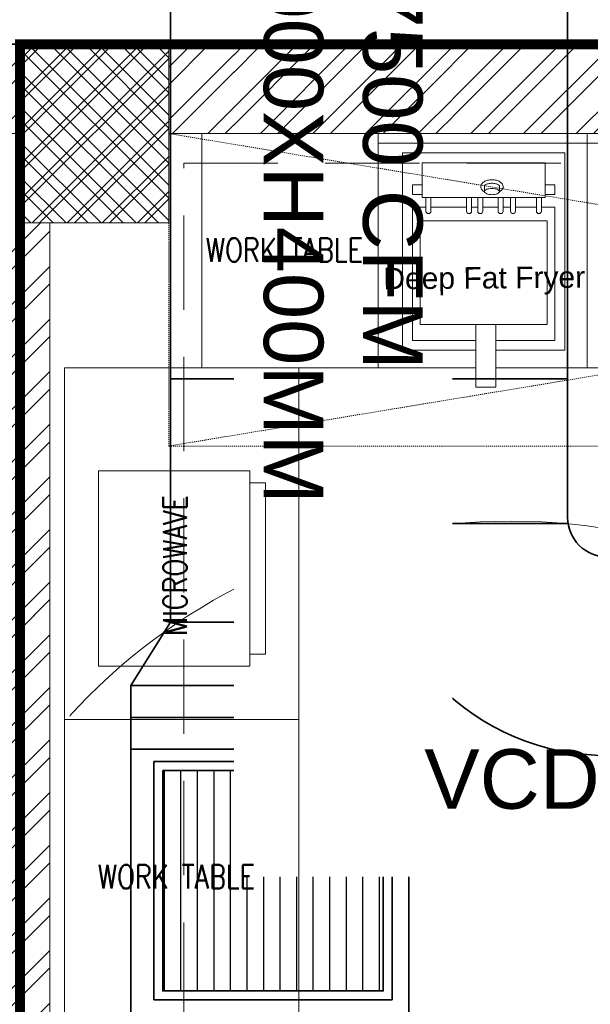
# Model space of a CAD drawing. Header units: inches. Extents: x 105152 to 158499, y 12149 to 30915.
# Tile 175 of 256: x 126543 to 126600, y 21506 to 21605. Entities that reach past the tile are written whole.
import ezdxf

# ---------------------------------------------------------------- set-up
doc = ezdxf.new("R2010")
doc.units = ezdxf.units.IN
doc.header["$MEASUREMENT"] = 0
doc.linetypes.add('HIDDEN', pattern=[0.375, 0.25, -0.125])
for name, color, linetype, lineweight in [('AR - PLAN', 251, 'Continuous', 5), ('BEAM', 173, 'Continuous', 5), ('COVERAGE ', 251, 'Continuous', 5), ('DRAINAGE ', 7, 'Continuous', 9), ('EQUIP DIM', 5, 'Continuous', 0), ('EQUIPMENT', 7, 'Continuous', 25), ('FLOOR RAISE', 4, 'Continuous', 5), ('HVAC SERVICE', 1, 'Continuous', 35), ('HVAC TEXT PP', 104, 'Continuous', 20), ('K-Equipment', 41, 'Continuous', 0), ('KIT TEXT.', 5, 'Continuous', 5), ('PD_BRICK WALL_115', 134, 'Continuous', 30), ('PD_COLUMN', 2, 'Continuous', 60), ('PD_HATCH', 45, 'Continuous', 9), ('SUPPLY AIR DUCT PP', 6, 'Continuous', 35), ('VCD', 5, 'Continuous', 35)]:
    doc.layers.add(name, color=color, linetype=linetype, lineweight=lineweight)
for name, color, linetype in [('KIT EQUIPMENT', 7, 'Continuous'), ('PD_025_TEXT', 61, 'Continuous'), ('PD_DIMENSION', 101, 'Continuous'), ('PP-SPRINKLER', 1, 'Continuous')]:
    doc.layers.add(name, color=color, linetype=linetype)
doc.styles.add('ISO', font='isocp.shx', dxfattribs={"height": 250})
doc.styles.get("Standard").update_dxf_attribs({"font": 'arial.ttf', "height": 6})

# ---------------------------------------------------------------- blocks, each defined once
blk = doc.blocks.new('PP-CEILING PENDANT')
at = {"layer": 'COVERAGE ', "color": 8, "lineweight": 5}
blk.add_circle((0, 0), 1700, dxfattribs=at)
blk = doc.blocks.new('zw$1626')
at = {"layer": 'PD_DIMENSION'}
h = blk.add_hatch(dxfattribs=at)
h.set_pattern_fill('ANSI31', color=8, scale=15, angle=45)
h.set_pattern_definition([(90, (-12.5, -12.5), (-1.875, 1e-16), [])])
h.paths.add_polyline_path([(-12.5, -12.5), (12.5, -12.5), (12.5, 12.5), (-12.5, 12.5)])
at = {"layer": 'SUPPLY AIR DUCT PP'}
for points in [[(-13.5, 13.5), (13.5, 13.5), (13.5, -13.5), (-13.5, -13.5)], [(-12.5, 12.5), (12.5, 12.5), (12.5, -12.5), (-12.5, -12.5)]]:
    blk.add_lwpolyline(points, close=True, dxfattribs=at)
blk = doc.blocks.new('HVAC SERVICE')
at = {"color": 8}
blk.add_lwpolyline([(238.32, 0), (613.205, 0), (613.205, 97.516), (238.32, 97.516)], close=True, dxfattribs=at)
at = {"layer": 'HVAC TEXT PP'}
blk.add_line((406.605, -9.001), (406.605, -9), dxfattribs=at)
at = {"layer": 'SUPPLY AIR DUCT PP'}
for p, q in [((385.689, 27.304), (385.689, -58.24)), ((425.689, 27.304), (425.689, -47.687)), ((385.689, -33.674), (385.689, -33.705)), ((425.689, -33.705), (385.689, -33.705)), ((405.689, -43.594), (405.689, -33.705)), ((405.689, -33.705), (405.689, -58.24)), ((425.736, -48.3), (405.736, -48.3)), ((381.689, -64.636), (385.689, -58.24)), ((405.689, -58.24), (385.689, -58.24)), ((409.689, -64.636), (405.689, -58.24)), ((381.689, -64.636), (409.689, -64.636)), ((381.689, -64.636), (381.689, -111.909))]:
    blk.add_line(p, q, dxfattribs=at)
blk.add_arc((429.689, -47.687), 4, 180, 270, dxfattribs=at)
at = {"layer": 'VCD'}
for points in [[(431.269, -45.693), (431.269, -72.938), (426.848, -72.938)], [(381.689, -67.842), (413.076, -67.842), (413.076, -63.03)]]:
    blk.add_lwpolyline(points, dxfattribs=at)
blk.add_lwpolyline([(381.689, -64.636), (409.689, -64.636), (409.689, -71.048), (381.689, -71.048)], close=True, dxfattribs=at)
at = {"layer": 'HVAC TEXT PP', "insert": (372.509, -60.562), "char_height": 6, "attachment_point": 3, "bg_fill": 2}
blk.add_mtext_dynamic_manual_height_columns('\\pxqc;200X150MM\\P150 CFM EACH', width=135.31116, gutter_width=50, heights=[-16], dxfattribs=at)
at = {"layer": 'VCD', "insert": (411.24, -71.048), "char_height": 6, "attachment_point": 1, "bg_fill": 2}
blk.add_mtext_dynamic_manual_height_columns('\\pxql;VCD', width=135.31116, gutter_width=50, heights=[-6], dxfattribs=at)
at = {"layer": 'SUPPLY AIR DUCT PP'}
blk.add_line((409.689, -64.636), (409.689, -110.304), dxfattribs=at)
blk.add_arc((429.689, -47.687), 24, 180, 270, dxfattribs=at)
at = {"layer": 'SUPPLY AIR DUCT PP', "xscale": 0.8888888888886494, "yscale": 0.8888888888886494, "zscale": 0.8888888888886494}
blk.add_blockref('zw$1626', (396, -84.3), dxfattribs=at)
at = {"layer": 'HVAC TEXT PP', "insert": (411.077, 54.399), "char_height": 6, "attachment_point": 1, "rotation": 270, "bg_fill": 2}
blk.add_mtext_dynamic_manual_height_columns('\\pxqc;7500 CFM \\PW1000XH400MM', width=135.31116, gutter_width=50, heights=[-16], dxfattribs=at)
blk = doc.blocks.new('DRAINAGE')
at = {"layer": 'FLOOR RAISE', "const_width": 1}
blk.add_lwpolyline([(279.768, 645.092), (1025.268, 645.092), (1025.268, 488.592), (1007.268, 488.592), (1007.268, 485.592), (731.268, 485.592), (731.268, 383.592), (642.768, 383.592), (494.268, 383.592), (494.268, 317.092), (278.268, 317.092), (278.268, 335.092), (279.768, 335.092), (279.768, 645.092)], dxfattribs=at)
blk = doc.blocks.new('SFEGRGG')
at = {"layer": 'K-Equipment', "color": 251, "lineweight": 5, "ltscale": 18}
for p, q in [((1785673.6, 620186.4), (1785673.6, 619586.4)), ((1786208.3, 620186.4), (1785673.6, 620186.4)), ((1786208.3, 620186.4), (1786208.3, 619586.4)), ((1786208.3, 619600.4, 3.7), (1786208.3, 620184.1, -0.7)), ((1785673.6, 620161.4), (1786208.3, 620161.4)), ((1785735.8, 620137.2), (1785735.8, 619631.6)), ((1786151.4, 620137.2), (1785735.8, 620137.2)), ((1786151.4, 619631.6), (1786151.4, 620137.2)), ((1786100.6, 620111.8), (1785786.6, 620111.8)), ((1785786.6, 620023.1), (1785786.6, 620111.8)), ((1786100.6, 620023.1), (1786100.6, 620111.8)), ((1785786.6, 620055.5), (1785761.2, 620055.5)), ((1785761.2, 620030.1), (1785761.2, 620055.5)), ((1785945.8, 620053.5), (1785945.8, 620037.8)), ((1785983.7, 620053.5), (1785983.7, 620037.9)), ((1786100.6, 620055.5), (1786126, 620055.5)), ((1786126, 620030.1), (1786126, 620055.5)), ((1785786.6, 620030.1), (1785761.2, 620030.1)), ((1786100.6, 620030.1), (1786126, 620030.1)), ((1785735.8, 620023.1), (1785735.8, 619631.6)), ((1786100.6, 620023.1), (1785786.6, 620023.1)), ((1785795.8, 620023.1), (1785795.8, 619987.7)), ((1785808.5, 620023.1), (1785808.5, 619987.7)), ((1785899.8, 620023.1), (1785899.8, 619987.7)), ((1785912.5, 620023.1), (1785912.5, 619987.7)), ((1785928.5, 620023.1), (1785928.5, 619987.7)), ((1785941.2, 620023.1), (1785941.2, 619987.7)), ((1785980.5, 620023.1), (1785980.5, 619987.7)), ((1785993.2, 620023.1), (1785993.2, 619987.7)), ((1786012.3, 620023.1), (1786012.3, 619987.7)), ((1786025, 620023.1), (1786025, 619987.7)), ((1786078.6, 620023.1), (1786078.6, 619987.7)), ((1786091.3, 620023.1), (1786091.3, 619987.7)), ((1785761.2, 619997.7), (1785761.2, 619657)), ((1785795.8, 619997.7), (1785761.2, 619997.7)), ((1785808.5, 619997.7), (1785899.8, 619997.7)), ((1785841.2, 619997.7), (1785808.5, 619997.7)), ((1785928.5, 619997.7), (1785912.5, 619997.7)), ((1785980.5, 619997.7), (1785941.2, 619997.7)), ((1786012.3, 619997.7), (1785993.2, 619997.7)), ((1786078.6, 619997.7), (1786025, 619997.7)), ((1786078.6, 619997.7), (1786049.8, 619997.7)), ((1786126, 619997.7), (1786091.3, 619997.7)), ((1786126, 619657), (1786126, 619997.7)), ((1785780.8, 619962.9), (1785780.8, 619697.3)), ((1786106.4, 619962.9), (1785780.8, 619962.9)), ((1786106.4, 619697.3), (1786106.4, 619962.9)), ((1785780.8, 619697.3), (1786106.4, 619697.3)), ((1785923.7, 619697.3), (1785923.7, 619537.2)), ((1785974.7, 619697.3), (1785974.7, 619537.2)), ((1785923.7, 619657), (1785761.2, 619657)), ((1786126, 619657), (1785974.7, 619657)), ((1785923.7, 619631.6), (1785735.8, 619631.6)), ((1786151.4, 619631.6), (1785974.7, 619631.6)), ((1785923.7, 619586.4), (1785673.6, 619586.4)), ((1786208.3, 619586.4), (1785974.7, 619586.4)), ((1785974.7, 619537.2), (1785923.7, 619537.2))]:
    blk.add_line(p, q, dxfattribs=at)
blk.add_lwpolyline([(1785983.7, 620053.5, 0.030969), (1785981.9, 620054.8, 0.076046), (1785974.4, 620058, 0.062923), (1785964.8, 620059.2, 0.062923)], format="xyb", dxfattribs=at)
blk.add_lwpolyline([(1785964.8, 620046, 0.043875), (1785957, 620045.3, 0.057279), (1785951.3, 620043.6, 0.099652), (1785946.6, 620040.4), (1785945.8, 620037.9, 0.194717), (1785946.9, 620035.2, 0.099652), (1785951.3, 620032.1, 0.057279), (1785957, 620030.5, 0.043875), (1785964.8, 620029.8, 0.043875), (1785972.5, 620030.5, 0.057279), (1785978.2, 620032.1, 0.099652), (1785982.6, 620035.2, 0.194717), (1785983.7, 620037.9, 0.194717), (1785982.6, 620040.5, 0.099652), (1785978.2, 620043.6, 0.057279), (1785972.5, 620045.3, 0.043875)], format="xyb", close=True, dxfattribs=at)
for centre, radius, start, end in [((1785947.4, 620050.5), 11.2, 146.1323, 180), ((1785947.4, 620050.5), 11.2, 180, 213.8677), ((1785955.7, 620044.9), 21.2, 121.6815, 146.1323), ((1785961.2, 620036), 31.7, 104.3399, 121.6815), ((1785957.7, 620038.5), 19.1, 121.7971, 128.4438), ((1785961.7, 620032.1), 26.7, 104.402, 121.7971), ((1785964.8, 620021.9), 46.2, 90, 104.3399), ((1785964.8, 620020.3), 38.9, 90, 104.402), ((1785964.8, 620021.9), 46.2, 75.6601, 90), ((1785968.3, 620036), 31.7, 58.3185, 75.6601), ((1785973.8, 620044.9), 21.2, 33.8677, 58.3185), ((1785982.1, 620050.5), 11.2, 360, 33.8677), ((1785984.4, 620049.6), 8.99, 326.1323, 5.3453), ((1785955.7, 620056), 21.2, 213.8677, 238.3185), ((1785961.2, 620064.9), 31.7, 238.3185, 241.1049), ((1785968.3, 620064.9), 31.7, 298.8951, 301.6815), ((1785973.1, 620057.2), 22.6, 301.6815, 326.1323), ((1785802.2, 619987.7), 6.35, 180, 360), ((1785906.2, 619987.7), 6.35, 180, 360), ((1785934.9, 619987.7), 6.35, 180, 360), ((1785986.9, 619987.7), 6.35, 180, 360), ((1786018.7, 619987.7), 6.35, 180, 360), ((1786085, 619987.7), 6.35, 180, 360)]:
    blk.add_arc(centre, radius, start, end, dxfattribs=at)
blk = doc.blocks.new('A$C6E471120')
at = {"layer": 'KIT EQUIPMENT', "color": 251, "linetype": 'HIDDEN', "lineweight": 5, "ltscale": 0.025}
for p, q in [((0, -800), (-4838.7, 0)), ((-4838.7, -800), (0, 0))]:
    blk.add_line(p, q, dxfattribs=at)
blk.add_lwpolyline([(0, -800), (-4838.7, -800), (-4838.7, 0), (0, 0)], close=True, dxfattribs=at)
at = {"layer": 'KIT EQUIPMENT', "color": 251, "lineweight": 5}
for points in [[(-4302.6, -600), (-4302.6, 0), (-4753.7, 0), (-4753.7, -600)], [(-4505.4, -1499.8), (-5105.4, -1499.8), (-5105.4, -600), (-4505.4, -600)], [(-5019, -1363.5), (-4631.1, -1363.5), (-4631.1, -863.5), (-5019, -863.5)], [(-4631.1, -894.4), (-4591, -894.4), (-4591, -1332.6), (-4631.1, -1332.6)], [(-4505.4, -2250.1), (-4505.4, -1499.8), (-5105.4, -1499.8), (-5105.4, -2250.1)]]:
    blk.add_lwpolyline(points, close=True, dxfattribs=at)
at = {"layer": 'EQUIPMENT', "color": 251}
for p in [(-1789976.3, -620186.4), (-1789441.7, -620186.4)]:
    blk.add_blockref('SFEGRGG', p, dxfattribs=at)
at = {"layer": 'EQUIP DIM', "color": 251, "insert": (-3751, -339.6, 23.4), "char_height": 45, "width": 582.323, "attachment_point": 3, "rotation": 0.4333}
blk.add_mtext('\\pxqc;{\\H1.22222x;\\C256; Deep Fat Fryer }', dxfattribs=at)
at = {"layer": 'KIT TEXT.', "color": 251, "char_height": 60.175, "width": 1050.284, "attachment_point": 7, "style": 'ISO'}
for insert in [(-5067.8, -328.1, 488.6), (-5344.1, -1932.6, 488.6)]:
    blk.add_mtext('\\pxqc;{\\Fromans|c0;\\W0.8;WORK TABLE}', dxfattribs=dict(at, insert=insert))
at = {"layer": 'KIT TEXT.', "color": 251, "insert": (-4792.7, -1418.7, 488.6), "char_height": 60.175, "width": 625.295, "attachment_point": 7, "rotation": 90, "style": 'ISO'}
blk.add_mtext('\\pxqc;{\\Fromans|c0;\\W0.8;MICROWAVE}', dxfattribs=at)
blk = doc.blocks.new('FIRST FLOOR PLAN 0')
at = {"layer": 'PD_HATCH', "lineweight": 5}
h = blk.add_hatch(dxfattribs=at)
h.set_pattern_fill('ANSI32', color=251, scale=10)
h.set_pattern_definition([(45, (-1110.15, -834.2493), (-2.65165, 2.65165), []), (45, (-1108.3824, -834.2493), (-2.65165, 2.65165), [])])
h.paths.add_polyline_path([(-1107, -791.5), (-1116, -791.5), (-1116, -873), (-1107, -873)])
h.paths.add_polyline_path([(-745.5, -939), (-915, -939), (-915, -948), (-745.5, -948)])
h.paths.add_polyline_path([(-561, -939), (-730.5, -939), (-730.5, -948), (-561, -948)])
h.paths.add_polyline_path([(-1107, -75), (-1116, -75), (-1116, -156.5), (-1107, -156.5)])
h.paths.add_polyline_path([(-1107, -171.5), (-1116, -171.5), (-1116, -311.5), (-1107, -311.5)])
h.paths.add_polyline_path([(-1107, -326.5), (-1116, -326.5), (-1116, -466.5), (-1107, -466.5)])
h.paths.add_polyline_path([(-1107, -481.5), (-1116, -481.5), (-1116, -621.5), (-1107, -621.5)])
h.paths.add_polyline_path([(-1107, -636.5), (-1116, -636.5), (-1116, -776.5), (-1107, -776.5)])
h.paths.add_polyline_path([(-15, 0), (-181.5, 0), (-181.5, -9), (-15, -9)])
h.paths.add_polyline_path([(-196.5, 0), (-361.5, 0), (-361.5, -9), (-196.5, -9)])
h.paths.add_polyline_path([(-376.5, 0), (-546, 0), (-546, -9), (-376.5, -9)])
h.paths.add_polyline_path([(-561, 0), (-730.5, 0), (-730.5, -9), (-561, -9)])
h.paths.add_polyline_path([(-930, 0), (-1041, 0), (-1041, -9), (-930, -9)])
h.paths.add_polyline_path([(-1056, 0), (-1116, 0), (-1116, -60), (-1107, -60), (-1107, -9), (-1056, -9)])
h.paths.add_polyline_path([(-1107, -888), (-1116, -888), (-1116, -948), (-1056, -948), (-1056, -939), (-1107, -939)])
h.paths.add_polyline_path([(-930, -939), (-1041, -939), (-1041, -948), (-930, -948)])
h.paths.add_polyline_path([(-521.25, -939), (-546, -939), (-546, -948), (-521.25, -948)])
h.paths.add_polyline_path([(-376.5, -939), (-401.25, -939), (-401.25, -948), (-376.5, -948)])
h.paths.add_polyline_path([(-339, -939), (-361.5, -939), (-361.5, -948), (-339, -948)])
h.paths.add_polyline_path([(-196.5, -939), (-219, -939), (-219, -948), (-196.5, -948)])
h.paths.add_polyline_path([(-159, -939), (-181.5, -939), (-181.5, -948), (-159, -948)])
h.paths.add_polyline_path([(-15, -939), (-39, -939), (-39, -948), (-15, -948)])
h.paths.add_polyline_path([(0, -930), (-9, -930)])
h.paths.add_polyline_path([(0, -791.5), (-9, -791.5), (-9, -930), (0, -930)])
h.paths.add_polyline_path([(0, -636.5), (-9, -636.5), (-9, -776.5), (0, -776.5)])
h.paths.add_polyline_path([(0, -326.5), (-9, -326.5), (-9, -621.5), (0, -621.5)])
h.paths.add_polyline_path([(0, -18), (-9, -18), (-9, -156.5), (0, -156.5)])
h.paths.add_polyline_path([(-18, -159.5), (-123, -159.5), (-123, -168.5), (-18, -168.5)])
h.paths.add_polyline_path([(-123, -171.5), (-132, -171.5), (-132, -249.5), (-123, -249.5)])
h.paths.add_polyline_path([(-132, -159.5), (-204, -159.5), (-204, -168.5), (-132, -168.5)])
h.paths.add_polyline_path([(-204, -171.5), (-213, -171.5), (-213, -249.5), (-204, -249.5)])
h.paths.add_polyline_path([(-213, -159.5), (-294, -159.5), (-294, -261.5), (-267, -261.5), (-267, -252.5), (-285, -252.5), (-285, -168.5), (-213, -168.5)])
h.paths.add_polyline_path([(-213, -252.5), (-231, -252.5), (-231, -261.5), (-213, -261.5)], flags=17)
h.paths.add_polyline_path([(-186, -252.5), (-204, -252.5), (-204, -261.5), (-186, -261.5)])
h.paths.add_polyline_path([(-132, -252.5), (-150, -252.5), (-150, -261.5), (-132, -261.5)])
h.paths.add_polyline_path([(-123, -261.5), (-132, -261.5), (-132, -324.5), (-123, -324.5)])
h.paths.add_polyline_path([(0, -310.5), (-9, -310.5), (-9, -311.5), (0, -311.5)])
h.paths.add_polyline_path([(0, -171.5), (-9, -171.5), (-9, -190.5), (0, -190.5)])
h.paths.add_polyline_path([(-878.25, -9), (-878.25, 0), (-915, 0), (-915, -9)])
h.paths.add_polyline_path([(-782.25, 0), (-782.25, -9), (-745.5, -9), (-745.5, 0)])
h = blk.add_hatch(dxfattribs=at)
h.set_pattern_fill('ANSI37', color=251, scale=20)
h.set_pattern_definition([(45, (144327.2833, 25769.4912), (-1.767766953, 1.767766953), []), (135, (144327.2833, 25769.4912), (-1.767766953, -1.767766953), [])])
h.paths.add_polyline_path([(-730.5, 0), (-745.5, 0), (-745.5, -18), (-730.5, -18)])
h = blk.add_hatch(dxfattribs=at)
h.set_pattern_fill('ANSI32', color=251, scale=10)
h.set_pattern_definition([(45, (26011.9692, 17879.387), (-2.65165043, 2.65165043), []), (45, (26013.737, 17879.387), (-2.65165043, 2.65165043), [])])
h.paths.add_polyline_path([(-742.5, -18), (-747, -18), (-747, -126), (-742.5, -126)])
at = {"layer": 'PD_BRICK WALL_115', "color": 251, "lineweight": 5}
for p, q in [((0, 0), (-782.25, 0)), ((-745.5, -9), (-782.25, -9)), ((-561, -9), (-730.5, -9)), ((-742.5, -18), (-742.5, -126))]:
    blk.add_line(p, q, dxfattribs=at)
at = {"layer": 'PD_COLUMN', "color": 251, "lineweight": 5}
blk.add_lwpolyline([(-730.5, -18), (-745.5, -18), (-745.5, 0), (-730.5, 0)], close=True, dxfattribs=at)
at = {"layer": 'PD_025_TEXT', "color": 251, "xscale": 0.03937007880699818, "yscale": 0.03937007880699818, "zscale": 0.03937007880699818}
blk.add_blockref('A$C6E471120', (-540, -8.999), dxfattribs=at)
blk = doc.blocks.new('columns2')
at = {"layer": 'PD_HATCH', "lineweight": 5}
h = blk.add_hatch(dxfattribs=at)
h.set_pattern_fill('ANSI37', color=173, scale=20)
h.paths.add_polyline_path([(387, -250), (387, -268), (369, -268), (369, -250)])
h.paths.add_polyline_path([(18, 0), (18, -15), (0, -15), (0, 0)])
h.paths.add_polyline_path([(18, -828), (18, -813), (0, -813), (0, -828)])
h.paths.add_polyline_path([(201, -870), (186, -870), (186, -888), (201, -888)])
h.paths.add_polyline_path([(570, -870), (555, -870), (555, -888), (570, -888)])
h.paths.add_polyline_path([(754.5, -870), (739.5, -870), (739.5, -888), (754.5, -888)])
h.paths.add_polyline_path([(934.5, -870), (919.5, -870), (919.5, -888), (934.5, -888)])
h.paths.add_polyline_path([(385.5, -870), (370.5, -870), (370.5, -888), (385.5, -888)])
h.paths.add_polyline_path([(201, 42), (186, 42), (186, 60), (201, 60)])
h.paths.add_polyline_path([(387, -578), (387, -560), (369, -560), (369, -578)])
h.paths.add_polyline_path([(1116, -731.5), (1116, -716.5), (1098, -716.5), (1098, -731.5)])
h.paths.add_polyline_path([(1116, -111.5), (1116, -96.5), (1098, -96.5), (1098, -111.5)])
h.paths.add_polyline_path([(1116, -561.5), (1116, -576.5), (1098, -576.5), (1098, -561.5)])
h.paths.add_polyline_path([(1116, -251.5), (1116, -266.5), (1098, -266.5), (1098, -251.5)])
h.paths.add_polyline_path([(0, -731.5), (0, -716.5), (18, -716.5), (18, -731.5)])
h.paths.add_polyline_path([(0, -111.5), (0, -96.5), (18, -96.5), (18, -111.5)])
h.paths.add_polyline_path([(0, -406.5), (0, -421.5), (18, -421.5), (18, -406.5)])
h.paths.add_polyline_path([(0, -561.5), (0, -576.5), (18, -576.5), (18, -561.5)])
h.paths.add_polyline_path([(0, -251.5), (0, -266.5), (18, -266.5), (18, -251.5)])
h.paths.add_polyline_path([(993, -111.5), (993, -99.5), (984, -99.5), (984, -111.5)])
h.paths.add_polyline_path([(993, -189.5), (993, -201.5), (984, -201.5), (984, -189.5)])
h.paths.add_polyline_path([(903, -111.5), (903, -99.5), (912, -99.5), (912, -111.5)])
h.paths.add_polyline_path([(903, -189.5), (903, -201.5), (912, -201.5), (912, -189.5)])
h.paths.add_polyline_path([(75, -870), (60, -870), (60, -888), (75, -888)])
h.paths.add_polyline_path([(1116, -870), (1101, -870), (1101, -888), (1116, -888)])
h.paths.add_polyline_path([(75, 42), (60, 42), (60, 60), (75, 60)])
h.paths.add_polyline_path([(570, 42), (555, 42), (555, 60), (570, 60)])
h.paths.add_polyline_path([(754.5, 42), (739.5, 42), (739.5, 60), (754.5, 60)])
h.paths.add_polyline_path([(934.5, 42), (919.5, 42), (919.5, 60), (934.5, 60)])
h.paths.add_polyline_path([(385.5, 42), (370.5, 42), (370.5, 60), (385.5, 60)])
h.paths.add_polyline_path([(1116, 42), (1101, 42), (1101, 60), (1116, 60)])
h.paths.add_polyline_path([(738, -250), (738, -268), (756, -268), (756, -250)])
h.paths.add_polyline_path([(756, -578.001), (756, -560.001), (738, -560.001), (738, -578.001)])
at = {"layer": 'PD_COLUMN', "color": 173, "lineweight": 5}
blk.add_lwpolyline([(385.5, 42), (370.5, 42), (370.5, 60), (385.5, 60)], close=True, dxfattribs=at)
at = {"layer": 'PD_HATCH', "color": 173, "linetype": 'HIDDEN', "lineweight": 5, "ltscale": 38}
for p, q in [((370.5, 60), (201, 60)), ((385.5, 60), (555, 60)), ((387, 48), (555, 48)), ((387, -95), (387, 48))]:
    blk.add_line(p, q, dxfattribs=at)

msp = doc.modelspace()

# ---------------------------------------------------------------- block references
at = {"layer": 'PP-SPRINKLER', "xscale": -0.0354331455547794, "yscale": 0.03543314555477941, "zscale": 35.43314555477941}
msp.add_blockref('PP-CEILING PENDANT', (126592.162, 21494.198), dxfattribs=at)

# ---------------------------------------------------------------- next in the draw order: block references
at = {"layer": 'HVAC SERVICE'}
msp.add_blockref('HVAC SERVICE', (126172.161, 21602.498), dxfattribs=at)

# ---------------------------------------------------------------- next in the draw order: block references
at = {"layer": 'DRAINAGE '}
msp.add_blockref('DRAINAGE', (126262.893, 20957.406), dxfattribs=at)

# ---------------------------------------------------------------- next in the draw order: block references
at = {"layer": 'AR - PLAN', "color": 251}
msp.add_blockref('FIRST FLOOR PLAN 0', (127288.161, 21602.498), dxfattribs=at)

# ---------------------------------------------------------------- next in the draw order: block references
at = {"layer": 'BEAM'}
msp.add_blockref('columns2', (126172.162, 21542.498), dxfattribs=at)

doc.saveas('drawing.dxf')
